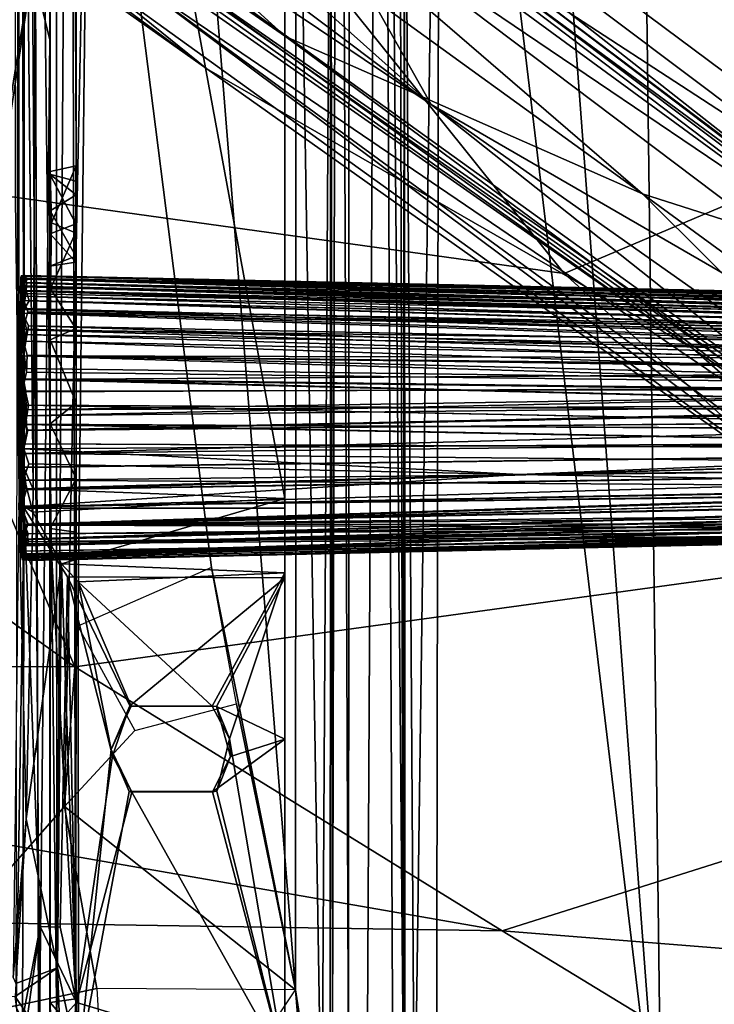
# Model space of a CAD drawing. Header units: millimetres. Extents: x -367 to 317, y -615 to 392.
# Tile 77 of 191: x 62 to 143, y -193 to -78. Entities that reach past the tile are written whole.
import ezdxf

# ---------------------------------------------------------------- set-up
doc = ezdxf.new("R2010")
doc.units = ezdxf.units.MM
doc.layers.add('Fbx_Root', color=7, linetype='Continuous', true_color=0x000000)
doc.styles.add('Default', font='arial.ttf')
doc.dimstyles.new('Default', dxfattribs={"dimscale": 10, "dimtxt": 2.5, "dimasz": 3, "dimexe": 1, "dimexo": 0.5, "dimgap": 0.8, "dimtad": 1, "dimtoh": 1, "dimzin": 1, "dimdsep": 46, "dimtxsty": 'Default', "dimcen": 2.5, "dimadec": 1, "dimazin": 1, "dimtfac": 1, "dimtdec": 4, "dimtix": 1, "dimtofl": 0, "dimtmove": 1, "dimatfit": 3, "dimfxl": 1, "dimtolj": 1, "dimtzin": 1, "dimarcsym": 0})

# ---------------------------------------------------------------- blocks, each defined once
blk = doc.blocks.new('*D1')
at = {"layer": 'Defpoints', "color": 0}
for p in [(-317.82, 295.28), (317.18, 295.28), (-317.82, -604.77)]:
    blk.add_point(p, dxfattribs=at)
at = {"layer": 'Fbx_Root', "color": 0, "lineweight": -2}
for p, q in [((-317.82, 290.28), (-317.82, -614.77)), ((317.18, 290.28), (317.18, -614.77)), ((287.18, -604.77), (-287.82, -604.77))]:
    blk.add_line(p, q, dxfattribs=at)
at = {"layer": 'Fbx_Root', "color": 0}
for points in [[(-287.82, -599.77), (-287.82, -609.77), (-317.82, -604.77)], [(287.18, -609.77), (287.18, -599.77), (317.18, -604.77)]]:
    blk.add_solid(points, dxfattribs=at)
at = {"layer": 'Fbx_Root', "color": 0, "insert": (-0.32, -584.01), "char_height": 25, "attachment_point": 5, "style": 'Default'}
blk.add_mtext('\\A1;635.00', dxfattribs=at)

msp = doc.modelspace()

# ---------------------------------------------------------------- linework, layer by layer
at = {"layer": 'Fbx_Root'}
for points in [[(42.958, -196.677, 353.853), (43.481, 158.407, 353.85), (69.771, -29.689, 353.804)], [(109.747, 142.677, 353.849), (136.539, -214.81, 352.999), (110.614, 1.941, 353.593)], [(109.747, 142.677, 353.849), (133.898, -6.171, 353.465), (136.539, -214.81, 352.999)], [(98.786, 102.52, 328.3), (98.145, -198.02, 344.677), (97.925, -33.412, 349.773)], [(98.145, -198.02, 344.677), (98.786, 102.52, 328.3), (100.002, -200.919, 343.648)], [(100.153, 101.951, 326.493), (100.002, -200.919, 343.648), (98.786, 102.52, 328.3)], [(103.765, 102.064, 326.462), (102.229, -195.206, 343.308), (100.002, -200.919, 343.648), (100.153, 101.951, 326.493)], [(103.765, 102.064, 326.462), (105.185, -201.154, 343.801), (102.229, -195.206, 343.308)], [(106.37, -198.225, 345.382), (105.185, -201.154, 343.801), (103.765, 102.064, 326.462)], [(105.638, 101.855, 327.698), (106.37, -198.225, 345.382), (103.765, 102.064, 326.462)], [(106.37, -198.225, 345.382), (105.638, 101.855, 327.698), (106.528, -33.597, 349.646)], [(65.848, 52.042, 339.991), (63.126, 51.508, 340.691), (65.991, -195.81, 340.036)], [(67.541, 52.042, 338.2), (65.848, 52.042, 339.991), (65.991, -195.81, 340.036)], [(65.991, -195.81, 340.036), (68.175, -195.731, 337.178), (67.541, 52.042, 338.2)], [(68.217, -93.72, 335.65), (68.216, 51.501, 335.762), (67.541, 52.042, 338.2)], [(68.217, -93.72, 335.65), (67.541, 52.042, 338.2), (68.175, -195.731, 337.178)], [(63.126, 51.508, 340.691), (-63.778, 51.522, 340.691), (44.197, -195.773, 340.758)], [(63.816, -195.563, 340.752), (63.126, 51.508, 340.691), (44.197, -195.773, 340.758)], [(63.816, -195.563, 340.752), (65.991, -195.81, 340.036), (63.126, 51.508, 340.691)], [(65.171, -80.159, 335.65), (63.14, -71.908, 337.678), (65.161, 51.553, 336.51)], [(65.171, -80.159, 335.65), (65.161, 51.553, 336.51), (65.176, -95.517, 304.277)], [(65.161, 51.553, 336.51), (65.173, -14.815, 304.26), (65.176, -95.517, 304.277)], [(68.216, 51.501, 335.762), (68.217, -93.72, 335.65), (68.212, -94.877, 304.384), (68.209, -14.393, 304.261)], [(61.215, -192.993, 342.677), (61.616, 45.704, 343.107), (62.155, -134.802, 343.386)], [(61.616, 45.704, 343.107), (62.209, 23.59, 343.343), (62.155, -134.802, 343.386)], [(78.591, -49.346, 434.435), (27.361, 42.199, 429.243), (43.597, -96.1, 435.214)], [(61.489, -128.658, 345.242), (61.653, 22.285, 345.559), (61.072, 41.825, 343.739), (61.119, -98.831, 343.777)], [(62.209, 23.59, 343.343), (92.584, 23.589, 343.342), (92.584, -134.796, 343.385), (62.155, -134.802, 343.386)], [(92.584, -134.796, 343.385), (92.584, 23.589, 343.342), (92.583, 22.405, 346.288)], [(61.653, 22.285, 345.559), (61.489, -128.658, 345.242), (63.2, -132.59, 346.321)], [(61.653, 22.285, 345.559), (63.2, -132.59, 346.321), (63.807, 22.53, 346.286)], [(63.2, -132.59, 346.321), (92.584, -133.68, 346.328), (63.807, 22.53, 346.286)], [(92.583, 22.405, 346.288), (63.807, 22.53, 346.286), (92.584, -133.68, 346.328)], [(92.583, 22.405, 346.288), (92.584, -133.68, 346.328), (92.584, -134.796, 343.385)], [(107.704, -210.675, 352.246), (106.528, -33.597, 349.646), (110.614, 1.941, 353.593)], [(110.262, -209.331, 353.352), (107.704, -210.675, 352.246), (110.614, 1.941, 353.593)], [(110.614, 1.941, 353.593), (136.539, -214.81, 352.999), (110.262, -209.331, 353.352)], [(165.204, -108.003, 135.209), (34.565, -5.379, 145.319), (32.573, -10.484, 169.107)], [(34.565, -5.379, 145.319), (191.092, -122.983, 114.321), (195.555, -122.433, 92.699), (102.28, -53.001, 107.756)], [(34.565, -5.379, 145.319), (165.204, -108.003, 135.209), (191.092, -122.983, 114.321)], [(157.906, -214.073, 352.948), (136.539, -214.81, 352.999), (133.898, -6.171, 353.465), (165.216, -7.166, 353.615)], [(134.293, -98.142, 143.989), (32.573, -10.484, 169.107), (27.28, -20.657, 170.54)], [(32.573, -10.484, 169.107), (134.293, -98.142, 143.989), (165.204, -108.003, 135.209)], [(34.945, -10.942, 150.2), (162.973, -108.063, 129.371), (34.413, -13.977, 163.357)], [(34.945, -10.942, 150.2), (116.662, -71.068, 105.321), (270.96, -188.226, 97.509)], [(270.96, -188.226, 97.509), (162.973, -108.063, 129.371), (34.945, -10.942, 150.2)], [(162.973, -108.063, 129.371), (95.327, -62.301, 151.037), (34.413, -13.977, 163.357)], [(68.209, -14.393, 304.261), (68.212, -94.877, 304.384), (65.176, -95.517, 304.277), (65.173, -14.815, 304.26)], [(27.432, -25.999, 166.592), (32.47, -18.903, 166.773), (109.623, -87.723, 146.07)], [(109.623, -87.723, 146.07), (32.47, -18.903, 166.773), (95.327, -62.301, 151.037)], [(27.28, -20.657, 170.54), (19.301, -28.988, 168.908), (92.653, -79.791, 151.721)], [(134.293, -98.142, 143.989), (27.28, -20.657, 170.54), (92.653, -79.791, 151.721)], [(23.036, -29.567, 163.341), (27.432, -25.999, 166.592), (109.623, -87.723, 146.07)], [(93.82, -190.983, 353.632), (81.259, -33.959, 353.748), (93.879, -27.344, 353.676)], [(93.879, -27.344, 353.676), (96.899, -210.808, 352.329), (93.82, -190.983, 353.632)], [(93.879, -27.344, 353.676), (97.925, -33.412, 349.773), (96.899, -210.808, 352.329)], [(19.301, -28.988, 168.908), (73.468, -72.122, 140.687), (182.945, -146.553, 126.294)], [(19.301, -28.988, 168.908), (182.945, -146.553, 126.294), (92.653, -79.791, 151.721)], [(23.036, -29.567, 163.341), (166.197, -132.568, 125.034), (20.39, -30.993, 150.774)], [(23.036, -29.567, 163.341), (109.623, -87.723, 146.07), (166.197, -132.568, 125.034)], [(42.958, -196.677, 353.853), (69.771, -29.689, 353.804), (66.857, -169.582, 353.793)], [(69.771, -29.689, 353.804), (68.432, -148.557, 353.792), (66.857, -169.582, 353.793)], [(68.432, -148.557, 353.792), (69.771, -29.689, 353.804), (84.008, -141.73, 353.704)], [(69.771, -29.689, 353.804), (81.259, -33.959, 353.748), (93.82, -190.983, 353.632), (84.008, -141.73, 353.704)], [(12.826, -33.551, 115.763), (18.272, -30.918, 115.721), (83.478, -83.569, 107.476)], [(140.212, -116.218, 99.721), (83.478, -83.569, 107.476), (18.272, -30.918, 115.721)], [(20.39, -30.993, 150.774), (140.212, -116.218, 99.721), (18.272, -30.918, 115.721)], [(262.11, -200.619, 97.49), (20.39, -30.993, 150.774), (166.197, -132.568, 125.034)], [(20.39, -30.993, 150.774), (262.11, -200.619, 97.49), (140.212, -116.218, 99.721)], [(83.478, -83.569, 107.476), (14.458, -32.679, 139.552), (12.826, -33.551, 115.763)], [(185.405, -155.808, 91.189), (73.468, -72.122, 140.687), (14.458, -32.679, 139.552)], [(14.458, -32.679, 139.552), (83.478, -83.569, 107.476), (185.405, -155.808, 91.189)], [(96.899, -210.808, 352.329), (97.925, -33.412, 349.773), (97.839, -208.554, 350.745)], [(97.839, -208.554, 350.745), (97.925, -33.412, 349.773), (98.145, -198.02, 344.677)], [(106.528, -33.597, 349.646), (106.582, -208.194, 350.392), (106.37, -198.225, 345.382)], [(106.582, -208.194, 350.392), (106.528, -33.597, 349.646), (107.704, -210.675, 352.246)], [(78.591, -49.346, 434.435), (125.14, -107.432, 437.393), (176.979, -85.512, 439.616), (170.307, -46.37, 439.084)], [(125.14, -107.432, 437.393), (78.591, -49.346, 434.435), (43.597, -96.1, 435.214)], [(195.555, -122.433, 92.699), (116.662, -71.068, 105.321), (102.28, -53.001, 107.756)], [(192.753, -135.785, 124.596), (95.327, -62.301, 151.037), (162.973, -108.063, 129.371)], [(95.327, -62.301, 151.037), (192.753, -135.785, 124.596), (109.623, -87.723, 146.07)], [(116.662, -71.068, 105.321), (195.555, -122.433, 92.699), (271.741, -188.006, 77.433)], [(271.741, -188.006, 77.433), (270.96, -188.226, 97.509), (116.662, -71.068, 105.321)], [(-63.771, -71.908, 337.678), (63.14, -71.908, 337.678), (-0.316, -195.833, 337.712)], [(63.14, -71.908, 337.678), (44.374, -195.768, 337.712), (-0.316, -195.833, 337.712)], [(63.14, -71.908, 337.678), (63.97, -195.737, 337.699), (44.374, -195.768, 337.712)], [(63.14, -71.908, 337.678), (65.171, -80.159, 335.65), (63.97, -195.737, 337.699)], [(270.455, -216.073, 73.82), (182.945, -146.553, 126.294), (73.468, -72.122, 140.687)], [(185.405, -155.808, 91.189), (270.455, -216.073, 73.82), (73.468, -72.122, 140.687)], [(63.97, -195.737, 337.699), (65.171, -80.159, 335.65), (65.168, -195.794, 336.269)], [(65.191, -100.134, 321.826), (65.171, -80.159, 335.65), (65.168, -95.824, 315.088)], [(65.171, -80.159, 335.65), (65.171, -106.589, 317.788), (65.168, -195.794, 336.269)], [(65.176, -95.517, 304.277), (65.168, -95.824, 315.088), (65.171, -80.159, 335.65)], [(65.171, -106.589, 317.788), (65.171, -80.159, 335.65), (65.191, -100.134, 321.826)], [(92.653, -79.791, 151.721), (182.945, -146.553, 126.294), (134.293, -98.142, 143.989)], [(83.478, -83.569, 107.476), (140.212, -116.218, 99.721), (185.405, -155.808, 91.189)], [(161.741, -140.419, 438.097), (176.979, -85.512, 439.616), (125.14, -107.432, 437.393)], [(192.753, -135.785, 124.596), (262.886, -195.763, 101.975), (109.623, -87.723, 146.07)], [(109.623, -87.723, 146.07), (262.886, -195.763, 101.975), (166.197, -132.568, 125.034)], [(68.217, -93.72, 335.65), (68.175, -195.731, 337.178), (68.214, -122.528, 319.229)], [(68.18, -105.42, 320.352), (68.23, -98.239, 320.91), (68.217, -93.72, 335.65)], [(68.217, -93.72, 335.65), (68.207, -113.835, 314.913), (68.18, -105.42, 320.352)], [(68.23, -98.239, 320.91), (68.181, -96.67, 314.814), (68.217, -93.72, 335.65)], [(68.217, -93.72, 335.65), (68.181, -96.67, 314.814), (68.212, -94.877, 304.384)], [(68.214, -122.528, 319.229), (68.207, -113.835, 314.913), (68.217, -93.72, 335.65)], [(65.366, -101.503, 302.465), (65.176, -95.517, 304.277), (68.212, -94.877, 304.384)], [(68.141, -102.672, 302.457), (65.366, -101.503, 302.465), (68.212, -94.877, 304.384)], [(68.141, -102.672, 302.457), (68.212, -94.877, 304.384), (68.191, -101.653, 311.203)], [(68.181, -96.67, 314.814), (68.191, -101.653, 311.203), (68.212, -94.877, 304.384)], [(68.091, -153.289, 436.491), (43.597, -96.1, 435.214), (-11.568, -96.576, 434.829)], [(161.741, -140.419, 438.097), (125.14, -107.432, 437.393), (43.597, -96.1, 435.214), (68.091, -153.289, 436.491)], [(65.168, -95.824, 315.088), (65.176, -95.517, 304.277), (65.194, -102.813, 311.386)], [(68.181, -96.67, 314.814), (65.168, -95.824, 315.088), (68.191, -101.653, 311.203)], [(65.194, -102.813, 311.386), (68.191, -101.653, 311.203), (65.168, -95.824, 315.088)], [(68.23, -98.239, 320.91), (65.168, -95.824, 315.088), (68.181, -96.67, 314.814)], [(65.168, -95.824, 315.088), (68.23, -98.239, 320.91), (65.191, -100.134, 321.826)], [(65.222, -109.219, 305.517), (65.194, -102.813, 311.386), (65.176, -95.517, 304.277), (65.366, -101.503, 302.465)], [(68.091, -153.289, 436.491), (-11.568, -96.576, 434.829), (-59.14, -153.269, 436.525)], [(68.18, -105.42, 320.352), (65.191, -100.134, 321.826), (68.23, -98.239, 320.91)], [(257.762, -188.35, 107.143), (134.293, -98.142, 143.989), (182.945, -146.553, 126.294)], [(257.762, -188.35, 107.143), (165.204, -108.003, 135.209), (134.293, -98.142, 143.989)], [(65.191, -100.134, 321.826), (68.18, -105.42, 320.352), (65.171, -106.589, 317.788)], [(68.191, -101.653, 311.203), (65.194, -102.813, 311.386), (68.191, -106.1, 314.764)], [(65.222, -109.219, 305.517), (65.366, -101.503, 302.465), (68.141, -102.672, 302.457)], [(68.202, -109.222, 305.884), (68.141, -102.672, 302.457), (68.191, -101.653, 311.203)], [(68.191, -101.653, 311.203), (68.191, -106.1, 314.764), (68.202, -109.222, 305.884)], [(65.185, -115.165, 316.568), (65.171, -106.589, 317.788), (65.194, -102.813, 311.386), (65.222, -109.219, 305.517)], [(65.171, -106.589, 317.788), (68.191, -106.1, 314.764), (65.194, -102.813, 311.386)], [(68.141, -102.672, 302.457), (68.202, -109.222, 305.884), (65.222, -109.219, 305.517)], [(68.191, -106.1, 314.764), (65.171, -106.589, 317.788), (68.18, -105.42, 320.352)], [(68.191, -106.1, 314.764), (68.18, -105.42, 320.352), (68.207, -113.835, 314.913)], [(65.171, -106.589, 317.788), (65.18, -124.977, 318.913), (65.168, -195.794, 336.269)], [(65.18, -124.977, 318.913), (65.171, -106.589, 317.788), (65.185, -115.165, 316.568)], [(68.207, -113.835, 314.913), (68.202, -109.222, 305.884), (68.191, -106.1, 314.764)], [(61.681, -111.528, 285.604), (61.769, -107.973, 299.498), (61.822, -107.7, 294.748)], [(61.681, -111.528, 285.604), (61.822, -107.7, 294.748), (62.051, -108.853, 290.011)], [(61.822, -107.7, 294.748), (61.769, -107.973, 299.498), (62.317, -107.655, 297.136)], [(62.317, -107.655, 297.136), (61.769, -107.973, 299.498), (217.639, -111.056, 295.691)], [(61.769, -107.973, 299.498), (62.091, -107.747, 296.651), (218.187, -111.159, 295.929), (217.799, -111.33, 298.49)], [(62.091, -107.747, 296.651), (61.769, -107.973, 299.498), (61.893, -108.507, 291.308)], [(61.822, -107.7, 294.748), (62.317, -107.655, 297.136), (217.587, -111.297, 293.668)], [(62.051, -108.853, 290.011), (61.822, -107.7, 294.748), (62.512, -108.097, 292.46)], [(62.512, -108.097, 292.46), (61.822, -107.7, 294.748), (218.511, -111.763, 291.945)], [(217.587, -111.297, 293.668), (218.511, -111.763, 291.945), (61.822, -107.7, 294.748)], [(61.893, -108.507, 291.308), (62.454, -107.956, 293.609), (62.091, -107.747, 296.651)], [(218.187, -111.159, 295.929), (62.091, -107.747, 296.651), (218.003, -111.409, 293.675)], [(62.454, -107.956, 293.609), (218.003, -111.409, 293.675), (62.091, -107.747, 296.651)], [(217.639, -111.056, 295.691), (217.587, -111.297, 293.668), (62.317, -107.655, 297.136)], [(61.673, -118.244, 282.498), (61.769, -107.973, 299.498), (61.681, -111.528, 285.604)], [(61.832, -109.757, 288.254), (61.769, -107.973, 299.498), (61.673, -118.244, 282.498)], [(61.681, -111.528, 285.604), (62.051, -108.853, 290.011), (62.242, -110.585, 286.813)], [(61.841, -117.029, 311.239), (61.881, -112.063, 307.574), (61.769, -107.973, 299.498)], [(61.769, -107.973, 299.498), (61.881, -112.063, 307.574), (62.4, -109.393, 303.725)], [(61.769, -107.973, 299.498), (62.4, -109.393, 303.725), (62.461, -108.459, 301.443)], [(61.769, -107.973, 299.498), (62.461, -108.459, 301.443), (217.463, -112.225, 301.732)], [(218.303, -111.2, 298.392), (217.639, -111.056, 295.691), (61.769, -107.973, 299.498)], [(61.769, -107.973, 299.498), (217.463, -112.225, 301.732), (218.303, -111.2, 298.392)], [(217.858, -112.672, 302.414), (61.769, -107.973, 299.498), (218.506, -112.101, 301.127)], [(61.769, -107.973, 299.498), (217.858, -112.672, 302.414), (62.398, -108.968, 302.539)], [(61.769, -107.973, 299.498), (217.799, -111.33, 298.49), (218.506, -112.101, 301.127)], [(61.769, -107.973, 299.498), (62.398, -108.968, 302.539), (62.104, -110.06, 304.742)], [(61.769, -107.973, 299.498), (62.104, -110.06, 304.742), (61.99, -111.614, 306.948)], [(61.841, -117.029, 311.239), (61.769, -107.973, 299.498), (61.99, -111.614, 306.948)], [(61.893, -108.507, 291.308), (61.769, -107.973, 299.498), (61.832, -109.757, 288.254)], [(61.832, -109.757, 288.254), (217.44, -113.273, 289.081), (61.893, -108.507, 291.308)], [(61.893, -108.507, 291.308), (218.09, -112.048, 291.434), (62.454, -107.956, 293.609)], [(218.09, -112.048, 291.434), (61.893, -108.507, 291.308), (217.44, -113.273, 289.081)], [(62.051, -108.853, 290.011), (62.512, -108.097, 292.46), (217.784, -112.752, 289.783)], [(62.242, -110.585, 286.813), (62.051, -108.853, 290.011), (62.398, -109.479, 288.709)], [(62.398, -109.479, 288.709), (62.051, -108.853, 290.011), (217.581, -113.503, 288.594)], [(217.784, -112.752, 289.783), (217.581, -113.503, 288.594), (62.051, -108.853, 290.011)], [(62.398, -108.968, 302.539), (217.576, -113.571, 303.901), (62.104, -110.06, 304.742)], [(217.576, -113.571, 303.901), (62.398, -108.968, 302.539), (217.858, -112.672, 302.414)], [(62.461, -108.459, 301.443), (62.4, -109.393, 303.725), (218.631, -113.003, 303.157)], [(218.003, -111.409, 293.675), (62.454, -107.956, 293.609), (218.09, -112.048, 291.434)], [(218.631, -113.003, 303.157), (217.463, -112.225, 301.732), (62.461, -108.459, 301.443)], [(218.511, -111.763, 291.945), (217.784, -112.752, 289.783), (62.512, -108.097, 292.46)], [(61.832, -109.757, 288.254), (61.673, -118.244, 282.498), (61.865, -114.544, 282.855)], [(61.832, -109.757, 288.254), (62.581, -111.892, 285.259), (218.29, -115.081, 286.898), (217.44, -113.273, 289.081)], [(61.865, -114.544, 282.855), (62.581, -111.892, 285.259), (61.832, -109.757, 288.254)], [(62.4, -109.393, 303.725), (61.881, -112.063, 307.574), (62.755, -110.616, 305.768)], [(62.104, -110.06, 304.742), (217.99, -114.762, 305.319), (61.99, -111.614, 306.948)], [(217.99, -114.762, 305.319), (62.104, -110.06, 304.742), (217.576, -113.571, 303.901)], [(62.242, -110.585, 286.813), (62.398, -109.479, 288.709), (217.972, -114.378, 287.507)], [(217.581, -113.503, 288.594), (217.972, -114.378, 287.507), (62.398, -109.479, 288.709)], [(62.4, -109.393, 303.725), (62.755, -110.616, 305.768), (218.01, -114.184, 304.826)], [(218.01, -114.184, 304.826), (218.631, -113.003, 303.157), (62.4, -109.393, 303.725)], [(65.222, -109.219, 305.517), (68.207, -113.835, 314.913), (65.185, -115.165, 316.568)], [(68.207, -113.835, 314.913), (65.222, -109.219, 305.517), (68.202, -109.222, 305.884)], [(61.681, -111.528, 285.604), (62.242, -110.585, 286.813), (217.432, -115.371, 286.48)], [(62.755, -110.616, 305.768), (61.881, -112.063, 307.574), (217.877, -115.466, 306.192)], [(217.972, -114.378, 287.507), (217.432, -115.371, 286.48), (62.242, -110.585, 286.813)], [(217.877, -115.466, 306.192), (218.01, -114.184, 304.826), (62.755, -110.616, 305.768)], [(61.681, -111.528, 285.604), (61.868, -118.514, 280.643), (61.673, -118.244, 282.498)], [(61.681, -111.528, 285.604), (62.67, -113.547, 283.522), (62.349, -115.311, 282.259)], [(61.868, -118.514, 280.643), (61.681, -111.528, 285.604), (62.349, -115.311, 282.259)], [(62.67, -113.547, 283.522), (61.681, -111.528, 285.604), (218.302, -116.623, 285.501)], [(217.432, -115.371, 286.48), (218.302, -116.623, 285.501), (61.681, -111.528, 285.604)], [(61.99, -111.614, 306.948), (62.421, -113.989, 309.231), (61.841, -117.029, 311.239)], [(61.881, -112.063, 307.574), (61.841, -117.029, 311.239), (62.174, -113.929, 309.321)], [(61.865, -114.544, 282.855), (217.923, -117.189, 285.217), (62.581, -111.892, 285.259)], [(61.881, -112.063, 307.574), (62.174, -113.929, 309.321), (217.356, -117.407, 307.588)], [(217.356, -117.407, 307.588), (217.877, -115.466, 306.192), (61.881, -112.063, 307.574)], [(217.866, -116.071, 306.537), (61.99, -111.614, 306.948), (217.99, -114.762, 305.319)], [(61.99, -111.614, 306.948), (217.866, -116.071, 306.537), (62.421, -113.989, 309.231)], [(218.29, -115.081, 286.898), (62.581, -111.892, 285.259), (217.923, -117.189, 285.217)], [(62.349, -115.311, 282.259), (62.67, -113.547, 283.522), (217.492, -118.487, 284.374)], [(218.302, -116.623, 285.501), (217.492, -118.487, 284.374), (62.67, -113.547, 283.522)], [(61.865, -114.544, 282.855), (61.673, -118.244, 282.498), (61.925, -121.166, 280.031)], [(217.356, -117.407, 307.588), (62.174, -113.929, 309.321), (61.841, -117.029, 311.239)], [(62.421, -113.989, 309.231), (218.437, -118.78, 308.169), (61.841, -117.029, 311.239)], [(217.923, -117.189, 285.217), (61.865, -114.544, 282.855), (217.42, -119.255, 284.142)], [(62.505, -116.954, 281.449), (217.42, -119.255, 284.142), (61.865, -114.544, 282.855)], [(61.865, -114.544, 282.855), (62.426, -118.92, 280.638), (62.505, -116.954, 281.449)], [(61.925, -121.166, 280.031), (62.426, -118.92, 280.638), (61.865, -114.544, 282.855)], [(218.437, -118.78, 308.169), (62.421, -113.989, 309.231), (217.866, -116.071, 306.537)], [(68.214, -122.528, 319.229), (65.185, -115.165, 316.568), (68.207, -113.835, 314.913)], [(61.868, -118.514, 280.643), (62.349, -115.311, 282.259), (218.318, -120.565, 283.563)], [(217.492, -118.487, 284.374), (218.318, -120.565, 283.563), (62.349, -115.311, 282.259)], [(65.185, -115.165, 316.568), (68.214, -122.528, 319.229), (65.18, -124.977, 318.913)], [(61.841, -117.029, 311.239), (61.885, -127.287, 312.597), (61.919, -119.731, 312.292)], [(61.841, -117.029, 311.239), (218.522, -119.043, 308.406), (217.356, -117.407, 307.588)], [(218.437, -118.78, 308.169), (62.024, -119.779, 312.197), (61.841, -117.029, 311.239)], [(62.024, -119.779, 312.197), (61.885, -127.287, 312.597), (61.841, -117.029, 311.239)], [(218.522, -119.043, 308.406), (61.841, -117.029, 311.239), (218.153, -121.696, 309.254)], [(61.841, -117.029, 311.239), (61.919, -119.731, 312.292), (218.153, -121.696, 309.254)], [(62.426, -118.92, 280.638), (218.308, -120.847, 283.62), (62.505, -116.954, 281.449)], [(217.42, -119.255, 284.142), (62.505, -116.954, 281.449), (218.308, -120.847, 283.62)], [(262.026, -201.45, 76.739), (185.405, -155.808, 91.189), (140.212, -116.218, 99.721)], [(140.212, -116.218, 99.721), (262.11, -200.619, 97.49), (262.026, -201.45, 76.739)], [(61.868, -118.514, 280.643), (61.807, -124.011, 279.638), (61.673, -118.244, 282.498)], [(61.807, -124.011, 279.638), (61.689, -132.53, 281.827), (61.673, -118.244, 282.498)], [(61.732, -139.814, 290.44), (61.673, -118.244, 282.498), (61.689, -132.53, 281.827)], [(61.925, -121.166, 280.031), (61.673, -118.244, 282.498), (61.942, -128.44, 280.251)], [(61.942, -128.44, 280.251), (61.673, -118.244, 282.498), (61.798, -134.571, 283.314)], [(61.732, -139.814, 290.44), (61.798, -134.571, 283.314), (61.673, -118.244, 282.498)], [(61.807, -124.011, 279.638), (61.868, -118.514, 280.643), (62.358, -121.224, 279.925)], [(62.358, -121.224, 279.925), (61.868, -118.514, 280.643), (218.318, -120.565, 283.563)], [(61.925, -121.166, 280.031), (218.308, -120.847, 283.62), (62.426, -118.92, 280.638)], [(62.024, -119.779, 312.197), (218.437, -118.78, 308.169), (218.01, -121.814, 309.172)], [(61.807, -124.011, 279.638), (62.358, -121.224, 279.925), (218.318, -120.565, 283.563)], [(218.318, -120.565, 283.563), (217.505, -122.323, 283.182), (61.807, -124.011, 279.638)], [(61.919, -119.731, 312.292), (61.885, -127.287, 312.597), (62.174, -125.023, 312.896)], [(62.024, -119.779, 312.197), (62.31, -125.008, 312.793), (61.885, -127.287, 312.597)], [(218.388, -123.645, 309.485), (218.153, -121.696, 309.254), (61.919, -119.731, 312.292)], [(61.919, -119.731, 312.292), (62.428, -122.798, 312.855), (218.388, -123.645, 309.485)], [(61.919, -119.731, 312.292), (62.174, -125.023, 312.896), (62.428, -122.798, 312.855)], [(217.792, -123.644, 309.399), (62.024, -119.779, 312.197), (218.01, -121.814, 309.172)], [(62.024, -119.779, 312.197), (217.792, -123.644, 309.399), (62.673, -122.797, 312.748)], [(62.024, -119.779, 312.197), (62.673, -122.797, 312.748), (62.31, -125.008, 312.793)], [(62.351, -123.314, 279.762), (218.308, -120.847, 283.62), (61.925, -121.166, 280.031)], [(61.942, -128.44, 280.251), (62.351, -123.314, 279.762), (61.925, -121.166, 280.031)], [(218.308, -120.847, 283.62), (62.351, -123.314, 279.762), (217.36, -122.564, 283.248)], [(62.607, -125.684, 279.698), (61.807, -124.011, 279.638), (217.505, -122.323, 283.182)], [(62.428, -122.798, 312.855), (62.174, -125.023, 312.896), (217.363, -125.817, 309.451)], [(62.673, -122.797, 312.748), (217.434, -125.805, 309.348), (62.31, -125.008, 312.793)], [(62.479, -125.735, 279.802), (217.36, -122.564, 283.248), (62.351, -123.314, 279.762)], [(217.363, -125.817, 309.451), (218.388, -123.645, 309.485), (62.428, -122.798, 312.855)], [(217.36, -122.564, 283.248), (62.479, -125.735, 279.802), (217.99, -124.24, 283.154)], [(217.505, -122.323, 283.182), (218.051, -124.284, 283.041), (62.607, -125.684, 279.698)], [(217.434, -125.805, 309.348), (62.673, -122.797, 312.748), (217.792, -123.644, 309.399)], [(68.212, -131.32, 315.939), (65.18, -124.977, 318.913), (68.214, -122.528, 319.229)], [(68.212, -131.32, 315.939), (68.214, -122.528, 319.229), (68.175, -195.731, 337.178)], [(61.689, -132.53, 281.827), (61.807, -124.011, 279.638), (62.129, -127.865, 280.04)], [(62.129, -127.865, 280.04), (61.807, -124.011, 279.638), (62.607, -125.684, 279.698)], [(61.942, -128.44, 280.251), (62.479, -125.735, 279.802), (62.351, -123.314, 279.762)], [(62.31, -125.008, 312.793), (218.352, -127.957, 308.878), (61.885, -127.287, 312.597)], [(62.174, -125.023, 312.896), (61.885, -127.287, 312.597), (217.82, -128.009, 308.983)], [(217.99, -124.24, 283.154), (61.942, -128.44, 280.251), (218.269, -126.627, 283.341)], [(61.942, -128.44, 280.251), (217.99, -124.24, 283.154), (62.479, -125.735, 279.802)], [(218.051, -124.284, 283.041), (217.573, -126.865, 283.273), (62.129, -127.865, 280.04), (62.607, -125.684, 279.698)], [(217.82, -128.009, 308.983), (217.363, -125.817, 309.451), (62.174, -125.023, 312.896)], [(218.352, -127.957, 308.878), (62.31, -125.008, 312.793), (217.434, -125.805, 309.348)], [(65.179, -131.427, 315.693), (65.168, -195.794, 336.269), (65.18, -124.977, 318.913)], [(65.18, -124.977, 318.913), (68.212, -131.32, 315.939), (65.179, -131.427, 315.693)], [(61.885, -127.287, 312.597), (62.139, -130.017, 311.812), (61.86, -134.673, 309.224)], [(61.885, -127.287, 312.597), (61.86, -134.673, 309.224), (62.078, -130.064, 311.904)], [(61.885, -127.287, 312.597), (218.352, -127.957, 308.878), (62.139, -130.017, 311.812)], [(61.885, -127.287, 312.597), (62.078, -130.064, 311.904), (217.82, -128.009, 308.983)], [(61.942, -128.44, 280.251), (217.784, -129.875, 284.398), (218.269, -126.627, 283.341)], [(119.914, -130.869, 282.402), (62.129, -127.865, 280.04), (217.573, -126.865, 283.273)], [(217.573, -126.865, 283.273), (218.481, -129.743, 284.209), (119.914, -130.869, 282.402)], [(61.689, -132.53, 281.827), (62.129, -127.865, 280.04), (62.708, -129.617, 280.53)], [(61.942, -128.44, 280.251), (61.798, -134.571, 283.314), (62.222, -131.516, 281.416)], [(217.784, -129.875, 284.398), (61.942, -128.44, 280.251), (62.222, -131.516, 281.416)], [(62.078, -130.064, 311.904), (62.387, -132.679, 310.65), (217.82, -128.009, 308.983)], [(62.708, -129.617, 280.53), (62.129, -127.865, 280.04), (119.914, -130.869, 282.402)], [(62.139, -130.017, 311.812), (218.352, -127.957, 308.878), (62.418, -132.629, 310.56)], [(217.5, -130.159, 308.153), (217.82, -128.009, 308.983), (62.387, -132.679, 310.65)], [(217.925, -130.113, 308.05), (62.418, -132.629, 310.56), (218.352, -127.957, 308.878)], [(63.176, -135.254, 347.013), (63.2, -132.59, 346.321), (61.489, -128.658, 345.242)], [(61.534, -134.161, 345.918), (63.176, -135.254, 347.013), (61.489, -128.658, 345.242)], [(61.689, -132.53, 281.827), (62.708, -129.617, 280.53), (119.914, -130.869, 282.402)], [(218.481, -129.743, 284.209), (217.786, -132.609, 285.969), (119.914, -130.869, 282.402)], [(62.006, -134.62, 283.225), (61.689, -132.53, 281.827), (119.914, -130.869, 282.402)], [(62.139, -130.017, 311.812), (62.418, -132.629, 310.56), (61.86, -134.673, 309.224)], [(62.078, -130.064, 311.904), (61.86, -134.673, 309.224), (62.387, -132.679, 310.65)], [(61.86, -134.673, 309.224), (62.418, -132.629, 310.56), (217.925, -130.113, 308.05), (217.515, -131.678, 307.137)], [(218.37, -131.789, 307.15), (217.5, -130.159, 308.153), (61.86, -134.673, 309.224)], [(62.387, -132.679, 310.65), (61.86, -134.673, 309.224), (217.5, -130.159, 308.153)], [(119.914, -130.869, 282.402), (217.786, -132.609, 285.969), (62.006, -134.62, 283.225)], [(62.222, -131.516, 281.416), (218.31, -132.537, 286.067), (217.784, -129.875, 284.398)], [(218.31, -132.537, 286.067), (62.222, -131.516, 281.416), (61.798, -134.571, 283.314)], [(61.86, -134.673, 309.224), (217.515, -131.678, 307.137), (62.638, -136.674, 307.277)], [(61.86, -134.673, 309.224), (62.581, -136.756, 307.34), (218.37, -131.789, 307.15)], [(217.887, -133.389, 305.882), (218.37, -131.789, 307.15), (62.581, -136.756, 307.34)], [(217.739, -133.319, 305.813), (62.638, -136.674, 307.277), (217.515, -131.678, 307.137)], [(65.182, -137.181, 307.398), (65.168, -195.794, 336.269), (65.179, -131.427, 315.693)], [(65.179, -131.427, 315.693), (68.212, -131.32, 315.939), (65.182, -137.181, 307.398)], [(65.182, -137.181, 307.398), (68.212, -131.32, 315.939), (68.206, -137.582, 307.408)], [(68.175, -195.731, 337.178), (68.206, -137.582, 307.408), (68.212, -131.32, 315.939)], [(61.732, -139.814, 290.44), (61.689, -132.53, 281.827), (62.006, -134.62, 283.225)], [(62.263, -136.788, 285.437), (218.31, -132.537, 286.067), (61.798, -134.571, 283.314)], [(62.202, -136.692, 285.171), (62.006, -134.62, 283.225), (217.786, -132.609, 285.969)], [(180.044, -135.442, 287.742), (62.202, -136.692, 285.171), (217.786, -132.609, 285.969)], [(62.263, -136.788, 285.437), (179.487, -135.769, 288.252), (218.31, -132.537, 286.067)], [(92.584, -133.68, 346.328), (63.2, -132.59, 346.321), (63.176, -135.254, 347.013)], [(61.534, -134.161, 345.918), (60.879, -189.526, 343.808), (62.38, -171.027, 346.484)], [(63.176, -135.254, 347.013), (61.534, -134.161, 345.918), (62.38, -171.027, 346.484)], [(217.922, -134.529, 304.647), (217.887, -133.389, 305.882), (61.776, -138.476, 304.941)], [(62.581, -136.756, 307.34), (61.776, -138.476, 304.941), (217.887, -133.389, 305.882)], [(218.481, -134.438, 304.578), (61.905, -138.396, 304.877), (217.739, -133.319, 305.813)], [(62.638, -136.674, 307.277), (217.739, -133.319, 305.813), (61.905, -138.396, 304.877)], [(63.176, -135.254, 347.013), (66.518, -141.288, 350.214), (92.584, -133.68, 346.328)], [(66.518, -141.288, 350.214), (92.582, -142.337, 350.688), (92.584, -133.68, 346.328)], [(92.582, -142.337, 350.688), (92.584, -142.917, 347.667), (92.584, -133.68, 346.328)], [(92.584, -142.917, 347.667), (92.584, -134.796, 343.385), (92.584, -133.68, 346.328)], [(61.976, -194.404, 343.304), (61.215, -192.993, 342.677), (62.155, -134.802, 343.386)], [(218.381, -136.511, 301.33), (217.512, -135.435, 303.412), (61.713, -140.246, 301.087)], [(62.414, -139.206, 303.643), (61.713, -140.246, 301.087), (217.512, -135.435, 303.412)], [(61.732, -139.814, 290.44), (62.263, -136.788, 285.437), (61.798, -134.571, 283.314)], [(61.732, -139.814, 290.44), (62.006, -134.62, 283.225), (62.202, -136.692, 285.171)], [(61.776, -138.476, 304.941), (61.86, -134.673, 309.224), (61.732, -139.814, 290.44)], [(61.86, -134.673, 309.224), (61.905, -138.396, 304.877), (61.732, -139.814, 290.44)], [(61.776, -138.476, 304.941), (62.414, -139.206, 303.643), (217.922, -134.529, 304.647)], [(61.86, -134.673, 309.224), (61.776, -138.476, 304.941), (62.581, -136.756, 307.34)], [(217.344, -135.385, 303.289), (61.831, -139.126, 303.599), (218.481, -134.438, 304.578)], [(61.905, -138.396, 304.877), (218.481, -134.438, 304.578), (61.831, -139.126, 303.599)], [(61.831, -139.126, 303.599), (217.344, -135.385, 303.289), (62.407, -140.137, 301.014)], [(61.86, -134.673, 309.224), (62.638, -136.674, 307.277), (61.905, -138.396, 304.877)], [(62.155, -134.802, 343.386), (64.044, -183.587, 344.867), (61.976, -194.404, 343.304)], [(62.155, -134.802, 343.386), (92.584, -134.796, 343.385), (92.584, -142.917, 347.667), (67.223, -142.82, 347.621)], [(62.155, -134.802, 343.386), (67.223, -142.82, 347.621), (66.361, -183.662, 347.058), (64.044, -183.587, 344.867)], [(180.044, -135.442, 287.742), (177.509, -136.608, 289.395), (62.202, -136.692, 285.171)], [(62.38, -171.027, 346.484), (66.518, -141.288, 350.214), (63.176, -135.254, 347.013)], [(217.933, -136.522, 301.124), (62.407, -140.137, 301.014), (217.344, -135.385, 303.289)], [(217.512, -135.435, 303.412), (217.922, -134.529, 304.647), (62.414, -139.206, 303.643)], [(218.169, -137.538, 297.534), (218.381, -136.511, 301.33), (61.713, -140.246, 301.087)], [(62.644, -137.776, 286.581), (62.202, -136.692, 285.171), (177.509, -136.608, 289.395)], [(179.487, -135.769, 288.252), (62.263, -136.788, 285.437), (176.938, -137.12, 290.489)], [(179.63, -138.205, 297.907), (62.407, -140.137, 301.014), (217.933, -136.522, 301.124)], [(177.509, -136.608, 289.395), (176.938, -137.12, 290.489), (62.644, -137.776, 286.581)], [(179.63, -138.205, 297.907), (218.169, -137.538, 297.534), (61.713, -140.246, 301.087)], [(61.732, -139.814, 290.44), (62.202, -136.692, 285.171), (62.391, -138.963, 288.438)], [(61.732, -139.814, 290.44), (62.652, -138.713, 288.132), (62.263, -136.788, 285.437)], [(62.644, -137.776, 286.581), (62.391, -138.963, 288.438), (62.202, -136.692, 285.171)], [(62.652, -138.713, 288.132), (176.938, -137.12, 290.489), (62.263, -136.788, 285.437)], [(176.938, -137.12, 290.489), (176.842, -137.983, 292.8), (62.391, -138.963, 288.438)], [(62.391, -138.963, 288.438), (62.644, -137.776, 286.581), (176.938, -137.12, 290.489)], [(176.938, -137.12, 290.489), (62.652, -138.713, 288.132), (176.858, -137.875, 292.813)], [(65.181, -192.447, 303.618), (65.168, -195.794, 336.269), (65.182, -137.181, 307.398)], [(65.181, -192.447, 303.618), (65.182, -137.181, 307.398), (68.203, -192.03, 303.525)], [(65.182, -137.181, 307.398), (68.206, -137.582, 307.408), (68.203, -192.03, 303.525)], [(68.203, -192.03, 303.525), (68.206, -137.582, 307.408), (68.175, -195.731, 337.178)], [(61.713, -140.246, 301.087), (62.344, -140.776, 298.406), (179.63, -138.205, 297.907)], [(61.713, -140.246, 301.087), (61.776, -138.476, 304.941), (61.732, -139.814, 290.44)], [(61.776, -138.476, 304.941), (61.713, -140.246, 301.087), (62.414, -139.206, 303.643)], [(62.358, -140.411, 292.651), (176.858, -137.875, 292.813), (61.732, -139.814, 290.44)], [(61.732, -139.814, 290.44), (176.858, -137.875, 292.813), (62.652, -138.713, 288.132)], [(62.255, -140.639, 293.151), (61.732, -139.814, 290.44), (176.842, -137.983, 292.8)], [(61.732, -139.814, 290.44), (62.391, -138.963, 288.438), (176.842, -137.983, 292.8)], [(61.831, -139.126, 303.599), (61.732, -139.814, 290.44), (61.905, -138.396, 304.877)], [(61.979, -140.872, 296), (176.721, -138.313, 295.14), (176.858, -137.875, 292.813), (62.358, -140.411, 292.651)], [(62.642, -140.528, 299.246), (176.721, -138.313, 295.14), (61.979, -140.872, 296)], [(62.77, -140.912, 295.902), (62.255, -140.639, 293.151), (176.842, -137.983, 292.8)], [(177.919, -138.34, 296.633), (179.63, -138.205, 297.907), (62.344, -140.776, 298.406)], [(176.721, -138.313, 295.14), (177.919, -138.34, 296.633), (62.344, -140.776, 298.406)], [(62.344, -140.776, 298.406), (62.77, -140.912, 295.902), (176.721, -138.313, 295.14)], [(177.919, -138.34, 296.633), (62.407, -140.137, 301.014), (179.63, -138.205, 297.907)], [(62.407, -140.137, 301.014), (177.919, -138.34, 296.633), (62.642, -140.528, 299.246)], [(176.721, -138.313, 295.14), (62.642, -140.528, 299.246), (177.919, -138.34, 296.633)], [(176.721, -138.313, 295.14), (62.77, -140.912, 295.902), (176.842, -137.983, 292.8)], [(61.713, -140.246, 301.087), (61.732, -139.814, 290.44), (62.255, -140.639, 293.151)], [(61.979, -140.872, 296), (61.732, -139.814, 290.44), (61.831, -139.126, 303.599)], [(61.979, -140.872, 296), (62.358, -140.411, 292.651), (61.732, -139.814, 290.44)], [(61.831, -139.126, 303.599), (62.407, -140.137, 301.014), (61.979, -140.872, 296)], [(61.713, -140.246, 301.087), (62.255, -140.639, 293.151), (62.344, -140.776, 298.406)], [(62.407, -140.137, 301.014), (62.642, -140.528, 299.246), (61.979, -140.872, 296)], [(62.344, -140.776, 298.406), (62.255, -140.639, 293.151), (62.77, -140.912, 295.902)], [(68.091, -153.289, 436.491), (117.934, -184.084, 435.838), (179.715, -164.593, 437.624), (161.741, -140.419, 438.097)], [(66.518, -141.288, 350.214), (62.38, -171.027, 346.484), (66.054, -188.426, 349.836)], [(68.516, -199.77, 350.727), (66.518, -141.288, 350.214), (66.054, -188.426, 349.836)], [(68.478, -143.387, 350.713), (92.582, -142.337, 350.688), (66.518, -141.288, 350.214)], [(68.516, -199.77, 350.727), (68.478, -143.387, 350.713), (66.518, -141.288, 350.214)], [(92.582, -142.337, 350.688), (68.478, -143.387, 350.713), (84.11, -157.888, 350.711)], [(84.008, -141.73, 353.704), (93.82, -190.983, 353.632), (86.947, -157.622, 353.676)], [(84.11, -157.888, 350.711), (86.105, -161.722, 350.714), (92.582, -142.337, 350.688)], [(92.584, -199.773, 350.729), (92.582, -142.337, 350.688), (86.105, -161.722, 350.714)], [(92.584, -161.759, 347.673), (92.584, -142.917, 347.667), (92.582, -142.337, 350.688)], [(92.582, -142.337, 350.688), (92.584, -199.773, 350.729), (92.584, -161.759, 347.673)], [(67.223, -142.82, 347.621), (68.279, -192.449, 347.681), (66.361, -183.662, 347.058)], [(68.279, -192.449, 347.681), (67.223, -142.82, 347.621), (72.469, -163.7, 347.689)], [(67.223, -142.82, 347.621), (92.584, -142.917, 347.667), (74.487, -157.858, 347.678)], [(74.487, -157.858, 347.678), (72.469, -163.7, 347.689), (67.223, -142.82, 347.621)], [(68.478, -143.387, 350.713), (68.516, -199.77, 350.727), (72.292, -162.946, 350.695)], [(72.292, -162.946, 350.695), (74.638, -157.89, 350.697), (68.478, -143.387, 350.713)], [(74.638, -157.89, 350.697), (84.11, -157.888, 350.711), (68.478, -143.387, 350.713)], [(84.584, -157.917, 347.683), (74.487, -157.858, 347.678), (92.584, -142.917, 347.667)], [(92.584, -142.917, 347.667), (92.584, -161.759, 347.673), (84.584, -157.917, 347.683)], [(75.069, -160.73, 353.756), (66.857, -169.582, 353.793), (68.432, -148.557, 353.792)], [(117.934, -184.084, 435.838), (68.091, -153.289, 436.491), (-59.14, -153.269, 436.525)], [(117.934, -184.084, 435.838), (-59.14, -153.269, 436.525), (-0.215, -182.276, 436.322)], [(93.82, -190.983, 353.632), (66.857, -169.582, 353.793), (75.069, -160.73, 353.756), (86.947, -157.622, 353.676)], [(74.487, -157.858, 347.678), (72.292, -162.946, 350.695), (72.469, -163.7, 347.689)], [(74.487, -157.858, 347.678), (74.638, -157.89, 350.697), (72.292, -162.946, 350.695)], [(74.638, -157.89, 350.697), (74.487, -157.858, 347.678), (84.584, -157.917, 347.683), (84.11, -157.888, 350.711)], [(84.11, -157.888, 350.711), (84.584, -157.917, 347.683), (86.105, -161.722, 350.714)], [(86.213, -163.771, 347.713), (84.584, -157.917, 347.683), (92.584, -161.759, 347.673)], [(86.213, -163.771, 347.713), (86.105, -161.722, 350.714), (84.584, -157.917, 347.683)], [(84.145, -167.904, 347.679), (86.213, -163.771, 347.713), (92.584, -161.759, 347.673)], [(92.584, -161.759, 347.673), (92.584, -199.773, 347.683), (84.145, -167.904, 347.679)], [(86.105, -161.722, 350.714), (84.62, -167.817, 350.714), (92.584, -199.773, 350.729)], [(86.105, -161.722, 350.714), (86.213, -163.771, 347.713), (84.62, -167.817, 350.714)], [(92.584, -199.773, 347.683), (92.584, -161.759, 347.673), (92.584, -199.773, 350.729)], [(74.43, -167.858, 350.715), (72.292, -162.946, 350.695), (68.516, -199.77, 350.727)], [(74.43, -167.858, 350.715), (74.734, -167.932, 347.678), (72.292, -162.946, 350.695)], [(74.734, -167.932, 347.678), (72.469, -163.7, 347.689), (72.292, -162.946, 350.695)], [(72.469, -163.7, 347.689), (74.734, -167.932, 347.678), (68.279, -192.449, 347.681)], [(84.62, -167.817, 350.714), (86.213, -163.771, 347.713), (84.145, -167.904, 347.679)], [(244.065, -194.167, 436.892), (179.715, -164.593, 437.624), (117.934, -184.084, 435.838)], [(92.584, -199.773, 347.683), (68.279, -192.449, 347.681), (74.734, -167.932, 347.678)], [(74.43, -167.858, 350.715), (68.516, -199.77, 350.727), (92.584, -199.773, 350.729), (84.62, -167.817, 350.714)], [(84.62, -167.817, 350.714), (84.145, -167.904, 347.679), (74.43, -167.858, 350.715)], [(74.43, -167.858, 350.715), (84.145, -167.904, 347.679), (74.734, -167.932, 347.678)], [(74.734, -167.932, 347.678), (84.145, -167.904, 347.679), (92.584, -199.773, 347.683)], [(66.857, -169.582, 353.793), (70.633, -190.819, 353.777), (42.958, -196.677, 353.853)], [(70.633, -190.819, 353.777), (66.857, -169.582, 353.793), (93.82, -190.983, 353.632)], [(61.19, -190.25, 345.613), (62.38, -171.027, 346.484), (60.879, -189.526, 343.808)], [(66.054, -188.426, 349.836), (62.38, -171.027, 346.484), (61.19, -190.25, 345.613)], [(-0.215, -182.276, 436.322), (-1.064, -217.234, 434.459), (152.646, -205.241, 434.256), (117.934, -184.084, 435.838)], [(61.976, -194.404, 343.304), (64.044, -183.587, 344.867), (61.743, -199.775, 343.305)], [(61.743, -199.775, 343.305), (64.044, -183.587, 344.867), (68.279, -192.449, 347.681)], [(66.361, -183.662, 347.058), (68.279, -192.449, 347.681), (64.044, -183.587, 344.867)], [(152.646, -205.241, 434.256), (244.065, -194.167, 436.892), (117.934, -184.084, 435.838)], [(61.109, -191.757, 346.339), (66.054, -188.426, 349.836), (61.19, -190.25, 345.613)], [(66.054, -188.426, 349.836), (61.109, -191.757, 346.339), (66.495, -199.784, 350.178)], [(66.495, -199.784, 350.178), (68.516, -199.77, 350.727), (66.054, -188.426, 349.836)], [(-62.766, -199.773, 346.344), (62.141, -199.771, 346.346), (61.109, -191.757, 346.339)], [(71.489, -205.361, 353.772), (42.958, -196.677, 353.853), (70.633, -190.819, 353.777)], [(66.495, -199.784, 350.178), (61.109, -191.757, 346.339), (62.141, -199.771, 346.346)], [(93.82, -190.983, 353.632), (95.535, -212.011, 353.545), (83.068, -207.079, 353.695)], [(95.535, -212.011, 353.545), (93.82, -190.983, 353.632), (96.899, -210.808, 352.329)], [(61.743, -199.775, 343.305), (68.279, -192.449, 347.681), (67.295, -199.772, 347.669)], [(65.271, -195.738, 307.03), (65.168, -195.794, 336.269), (65.181, -192.447, 303.618)], [(68.203, -192.03, 303.525), (68.089, -195.785, 306.688), (65.181, -192.447, 303.618)], [(65.271, -195.738, 307.03), (65.181, -192.447, 303.618), (68.089, -195.785, 306.688)], [(67.295, -199.772, 347.669), (68.279, -192.449, 347.681), (92.584, -199.773, 347.683)], [(68.089, -195.785, 306.688), (68.203, -192.03, 303.525), (68.175, -195.731, 337.178)]]:
    msp.add_3dface(points, dxfattribs=at)

# ---------------------------------------------------------------- dimensions: what is measured, and where the dimension line sits
dim = msp.add_linear_dim(base=(-317.816, -604.775), p1=(317.184, 295.28), p2=(-317.816, 295.28), angle=180, dimstyle='Default', override={"dimscale": 10, "dimtxt": 2.5, "dimasz": 3, "dimexe": 1, "dimexo": 0.5, "dimgap": 0.8, "dimtad": 1, "dimtih": 0, "dimtoh": 0, "dimdec": 2, "dimlfac": 1, "dimzin": 1, "dimtxsty": 'Default', "dimsah": 0, "dimcen": 2.5, "dimadec": 1, "dimazin": 1, "dimtix": 0, "dimtmove": 0, "dimtzin": 1}, dxfattribs=at)
dim.commit()
dim.dimension.update_dxf_attribs({"geometry": '*D1', "text_midpoint": (-0.316, -584.012)})

doc.saveas('drawing.dxf')
